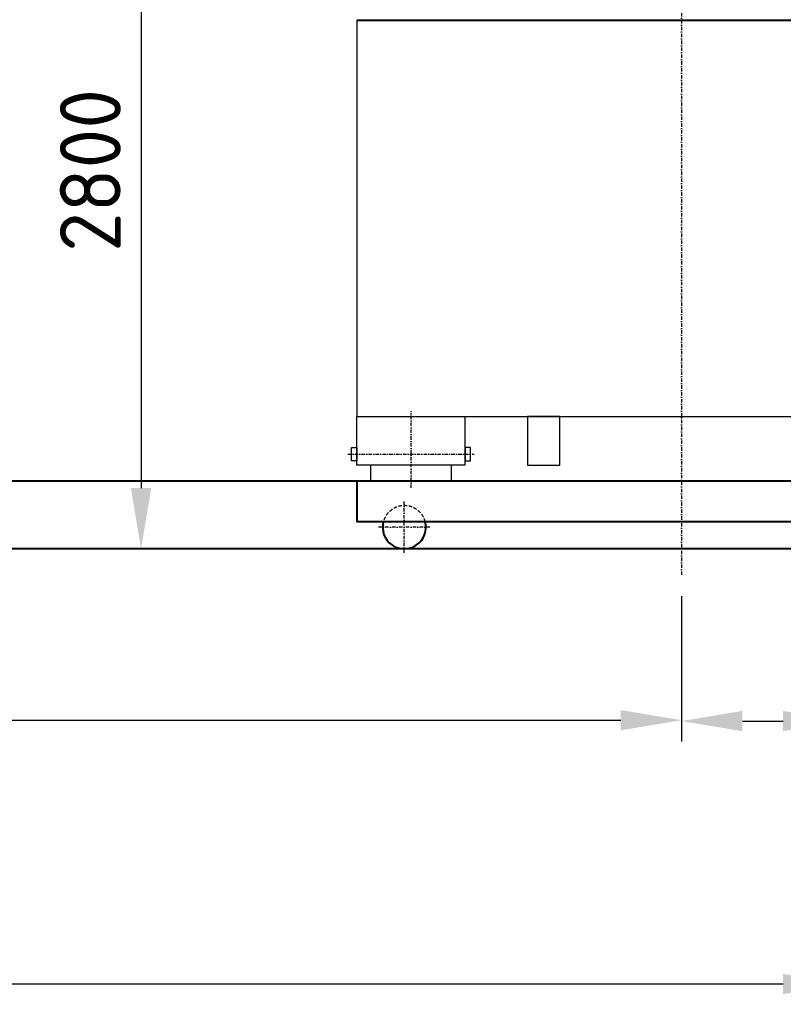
# Model space of a CAD drawing. Header units: millimetres. Extents: x 0 to 62175, y 0 to 44550.
# Tile 20 of 38: x 13797 to 16619, y 26763 to 30406. Entities that reach past the tile are written whole.
import ezdxf

# ---------------------------------------------------------------- set-up
doc = ezdxf.new("R2010")
doc.units = ezdxf.units.MM
doc.linetypes.add('STRICHLINIE', pattern=[19.05, 12.7, -6.35])
doc.linetypes.add('STRICHPUNKT', pattern=[25.4, 12.7, -6.35, 0, -6.35])
for name, color, linetype in [('Bemaßung', 3, 'Continuous'), ('GRUNDRISS', 7, 'Continuous'), ('MITTE', 4, 'STRICHPUNKT'), ('um', 7, 'Continuous')]:
    doc.layers.add(name, color=color, linetype=linetype)
doc.layers.add('verd', color=2, linetype='STRICHLINIE', lineweight=25)
doc.styles.add('DIN', font='Din.shx')
doc.dimstyles.new('M1_75', dxfattribs={"dimscale": 75, "dimtxt": 3, "dimasz": 3, "dimexe": 1, "dimexo": 1, "dimgap": 1, "dimtad": 1, "dimdec": 0, "dimzin": 0, "dimdsep": 46, "dimtxsty": 'DIN', "dimcen": 3, "dimclrd": 256, "dimclre": 256, "dimclrt": 2, "dimadec": 0, "dimazin": 0, "dimtfac": 1, "dimtdec": 0, "dimtmove": 0, "dimatfit": 3, "dimfxl": 0, "dimtvp": 1.4, "dimtolj": 1, "dimtzin": 0, "dimlwd": -1, "dimlwe": -1, "dimarcsym": 0})

# ---------------------------------------------------------------- blocks, each defined once
blk = doc.blocks.new('*D245')
at = {"layer": 'Bemaßung'}
for p, q in [((14993.2, 34223.2), (14993.2, 34760.6)), ((18493.2, 32173.7), (18493.2, 34760.6)), ((15218.2, 34685.6), (18268.2, 34685.6)), ((18493.2, 30258.6), (18493.2, 31841.7))]:
    blk.add_line(p, q, dxfattribs=at)
for points in [[(15218.2, 34723.1), (15218.2, 34648.1), (14993.2, 34685.6)], [(18268.2, 34723.1), (18268.2, 34648.1), (18493.2, 34685.6)]]:
    blk.add_solid(points, dxfattribs=at)
at = {"layer": 'Defpoints', "color": 0}
for p in [(18493.2, 34685.6), (14993.2, 34148.2), (18493.2, 30183.6)]:
    blk.add_point(p, dxfattribs=at)
at = {"layer": 'Bemaßung', "color": 2, "insert": (16743.2, 34873.1), "char_height": 225, "attachment_point": 5, "style": 'DIN'}
blk.add_mtext('\\A1;3500', dxfattribs=at)
blk = doc.blocks.new('*D231')
at = {"layer": 'Bemaßung'}
for p, q in [((16843.2, 30256.6), (16843.2, 26763.4)), ((5243.2, 28373.2), (5243.2, 26763.4)), ((16618.2, 26838.4), (5468.2, 26838.4))]:
    blk.add_line(p, q, dxfattribs=at)
for points in [[(5468.2, 26875.9), (5468.2, 26800.9), (5243.2, 26838.4)], [(16618.2, 26875.9), (16618.2, 26800.9), (16843.2, 26838.4)]]:
    blk.add_solid(points, dxfattribs=at)
at = {"layer": 'Defpoints', "color": 0}
for p in [(16843.2, 30331.6), (5243.2, 28448.2), (5243.2, 26838.4)]:
    blk.add_point(p, dxfattribs=at)
at = {"layer": 'Bemaßung', "color": 2, "insert": (11043.2, 27025.9), "char_height": 225, "attachment_point": 5, "style": 'DIN'}
blk.add_mtext('\\A1;11600', dxfattribs=at)
blk = doc.blocks.new('*D232')
at = {"layer": 'Bemaßung'}
for p, q in [((5243.2, 28373.2), (5243.2, 27739.4)), ((16243.2, 28272.9), (16243.2, 27739.4)), ((5468.2, 27814.4), (16018.2, 27814.4))]:
    blk.add_line(p, q, dxfattribs=at)
for points in [[(5468.2, 27851.9), (5468.2, 27776.9), (5243.2, 27814.4)], [(16018.2, 27851.9), (16018.2, 27776.9), (16243.2, 27814.4)]]:
    blk.add_solid(points, dxfattribs=at)
at = {"layer": 'Defpoints', "color": 0}
for p in [(5243.2, 28448.2), (16243.2, 28347.9), (16243.2, 27814.4)]:
    blk.add_point(p, dxfattribs=at)
at = {"layer": 'Bemaßung', "color": 2, "insert": (10743.2, 28001.9), "char_height": 225, "attachment_point": 5, "style": 'DIN'}
blk.add_mtext('\\A1;11000', dxfattribs=at)
blk = doc.blocks.new('*D214')
at = {"layer": 'Bemaßung'}
for p, q in [((14918.2, 31248.2), (14170.1, 31248.2)), ((14245.1, 31023.2), (14245.1, 28673.2)), ((14918.2, 28448.2), (14170.1, 28448.2))]:
    blk.add_line(p, q, dxfattribs=at)
for points in [[(14207.6, 31023.2), (14282.6, 31023.2), (14245.1, 31248.2)], [(14207.6, 28673.2), (14282.6, 28673.2), (14245.1, 28448.2)]]:
    blk.add_solid(points, dxfattribs=at)
at = {"layer": 'Defpoints', "color": 0}
for p in [(14993.2, 31248.2), (14245.1, 28448.2), (14993.2, 28448.2)]:
    blk.add_point(p, dxfattribs=at)
at = {"layer": 'Bemaßung', "color": 2, "insert": (14057.6, 29848.2), "char_height": 225, "attachment_point": 5, "rotation": 90, "style": 'DIN'}
blk.add_mtext('\\A1;2800', dxfattribs=at)
blk = doc.blocks.new('*D216')
at = {"layer": 'Bemaßung'}
for p, q in [((16843.2, 30256.6), (16843.2, 27736.1)), ((16243.2, 28272.9), (16243.2, 27736.1)), ((16468.2, 27811.1), (16618.2, 27811.1)), ((16843.2, 27811.1), (17796.8, 27811.1))]:
    blk.add_line(p, q, dxfattribs=at)
for points in [[(16468.2, 27848.6), (16468.2, 27773.6), (16243.2, 27811.1)], [(16618.2, 27848.6), (16618.2, 27773.6), (16843.2, 27811.1)]]:
    blk.add_solid(points, dxfattribs=at)
at = {"layer": 'Defpoints', "color": 0}
for p in [(16843.2, 30331.6), (16243.2, 28347.9), (16843.2, 27811.1)]:
    blk.add_point(p, dxfattribs=at)
at = {"layer": 'Bemaßung', "color": 2, "insert": (17432.5, 27998.6), "char_height": 225, "attachment_point": 5, "style": 'DIN'}
blk.add_mtext('\\A1;600', dxfattribs=at)

msp = doc.modelspace()

# ---------------------------------------------------------------- linework, layer by layer
at = {"layer": 'GRUNDRISS', "lineweight": 40}
for p, q in [((17443.18, 30403.222), (15043.18, 30403.222)), ((22743.18, 28698.222), (5068.174, 28698.222)), ((15043.18, 28698.222), (15043.18, 28548.222)), ((17443.18, 28698.222), (15043.18, 28698.222)), ((17443.18, 28548.222), (15043.18, 28548.222)), ((22743.18, 28448.222), (5068.174, 28448.222))]:
    msp.add_line(p, q, dxfattribs=at)
msp.add_arc((15218.18, 28528.222), 80, 165.522488, 14.477512, dxfattribs=at)
at = {"layer": 'MITTE'}
for p, q in [((16243.18, 30940.341), (16243.18, 28347.925)), ((15243.18, 28673.39), (15243.18, 28957.699)), ((15009.611, 28798.222), (15476.75, 28798.222)), ((15218.18, 28433.222), (15218.18, 28623.222)), ((15313.18, 28528.222), (15123.18, 28528.222))]:
    msp.add_line(p, q, dxfattribs=at)
at = {"layer": 'um'}
for p, q in [((15043.18, 30403.222), (15043.18, 28938.222)), ((15043.18, 28938.222), (17443.18, 28938.222)), ((15043.18, 28758.222), (15043.18, 28938.222)), ((15443.18, 28758.222), (15443.18, 28938.222)), ((15443.18, 28758.222), (15043.18, 28758.222))]:
    msp.add_line(p, q, dxfattribs=at)
for points in [[(15673.18, 28758.222), (15793.18, 28758.222), (15793.18, 28938.222), (15673.18, 28938.222)], [(15043.18, 28823.222), (15043.18, 28773.222), (15023.18, 28773.222), (15023.18, 28823.222)], [(15443.18, 28823.222), (15443.18, 28773.222), (15463.18, 28773.222), (15463.18, 28823.222)]]:
    msp.add_lwpolyline(points, close=True, dxfattribs=at)
msp.add_lwpolyline([(15093.18, 28758.222), (15093.18, 28698.222), (15393.18, 28698.222), (15393.18, 28758.222)], dxfattribs=at)
at = {"layer": 'verd', "color": 6}
msp.add_arc((15218.18, 28528.222), 80, 14.477512, 165.522488, dxfattribs=at)

# ---------------------------------------------------------------- dimensions: what is measured, and where the dimension line sits
at = {"layer": 'Bemaßung'}
for base, p1, p2, angle, picture, middle in [((18493.18, 34685.563), (14993.18, 34148.222), (18493.18, 30183.575), 180, '*D245', (16743.18, 34873.063)), ((5243.18, 26838.379), (16843.18, 30331.573), (5243.18, 28448.222), 0, '*D231', (11043.18, 27025.879)), ((16243.18, 27814.396), (5243.18, 28448.222), (16243.18, 28347.925), 0, '*D232', (10743.18, 28001.896))]:
    dim = msp.add_linear_dim(base=base, p1=p1, p2=p2, angle=angle, dimstyle='M1_75', dxfattribs=at)
    dim.commit()
    dim.dimension.update_dxf_attribs({"geometry": picture, "text_midpoint": middle})
dim = msp.add_linear_dim(base=(14245.132, 28448.222), p1=(14993.18, 31248.222), p2=(14993.18, 28448.222), angle=90, dimstyle='M1_75', dxfattribs=at)
dim.commit()
dim.dimension.update_dxf_attribs({"geometry": '*D214', "text_midpoint": (14245.132, 29848.222), "dimtype": 160})
dim = msp.add_linear_dim(base=(16843.18, 27811.059), p1=(16243.18, 28347.925), p2=(16843.18, 30331.573), dimstyle='M1_75', dxfattribs=at)
dim.commit()
dim.dimension.update_dxf_attribs({"geometry": '*D216', "text_midpoint": (17432.466, 27998.559)})

doc.saveas('drawing.dxf')
